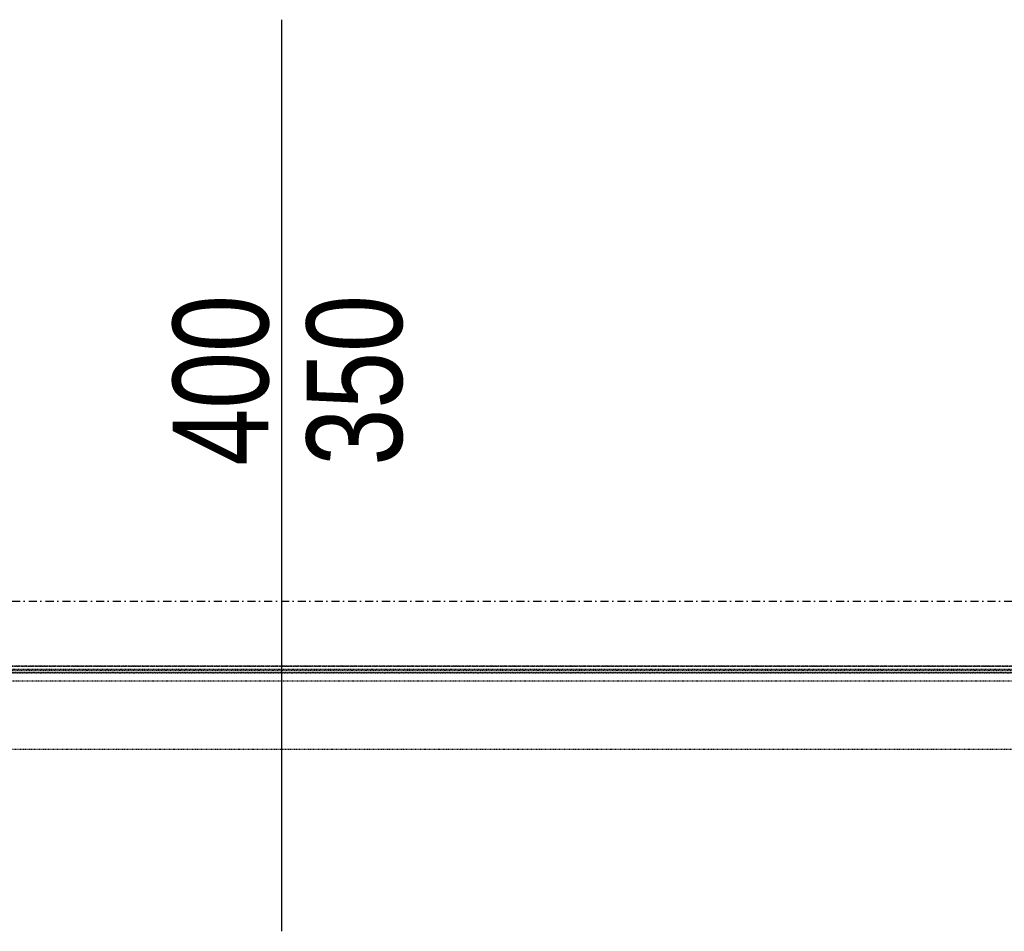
# Model space of a CAD drawing. Header units: centimetres. Extents: x 42630 to 130002, y 15 to 29179.
# Tile 62 of 159: x 50282 to 50436, y 5719 to 5862. Entities that reach past the tile are written whole.
import ezdxf
from ezdxf.enums import TextEntityAlignment as Align

# ---------------------------------------------------------------- set-up
doc = ezdxf.new("R2010")
doc.units = ezdxf.units.CM
doc.header["$LTSCALE"] = 0.01
doc.linetypes.add('DASHDOT2', pattern=[12.7, 6.35, -3.175, 0, -3.175])
doc.linetypes.add('DASHED2', pattern=[9.525, 6.35, -3.175])
doc.layers.get('0').update_dxf_attribs({"color": 253})
for name, color, linetype in [('A-Grid', 253, 'DASHDOT2'), ('CKDRZWI_', 253, 'Continuous'), ('CKDRZWI_OPIS', 253, 'Continuous'), ('CKDRZWI_OS', 253, 'Continuous')]:
    doc.layers.add(name, color=color, linetype=linetype)
doc.styles.get("Standard").update_dxf_attribs({"font": 'ic-simplex.shx', "width": 0.8})

# ---------------------------------------------------------------- blocks, each defined once
blk = doc.blocks.new('A$7E8814A102C37C')
at = {"layer": 'A-Grid', "ltscale": 20}
blk.add_line((-237.5, -417), (3157.5, -417), dxfattribs=at)
blk = doc.blocks.new('A$7E8814B27261F1')
at = {"color": 7, "linetype": 'DASHED2', "ltscale": 10}
for p, q in [((222.1, 386.3), (222.1, 4363.7)), ((222.1, 4363.7), (222.1, 386.3)), ((222.1, 386.3), (222.1, 4363.7)), ((222.2, 386.4), (222.2, 4363.6)), ((222.2, 386.4), (222.2, 4363.6)), ((231.8, 4366.8), (231.8, 374.1)), ((232.4, 4365.8), (232.4, 385)), ((227.2, 391.2), (227.2, 4358.8)), ((228.5, 4357.6), (228.5, 392.4)), ((245, 4340), (245, 410)), ((353, 410), (353, 4340))]:
    blk.add_line(p, q, dxfattribs=at)

msp = doc.modelspace()

# ---------------------------------------------------------------- linework, layer by layer
at = {"layer": 'CKDRZWI_OS'}
msp.add_line((50322.82, 5718.761), (50322.82, 5861.89), dxfattribs=at)

# ---------------------------------------------------------------- block references
at = {"layer": 'A-Grid', "lineweight": -3}
msp.add_blockref('A$7E8814A102C37C', (49572.82, 6187.604), dxfattribs=at)
at = {"layer": 'CKDRZWI_', "xscale": -0.1, "yscale": 0.1, "zscale": 0.1, "rotation": 90}
msp.add_blockref('A$7E8814B27261F1', (50560.429, 5782.604), dxfattribs=at)

# ---------------------------------------------------------------- texts
at = {"layer": 'CKDRZWI_OPIS', "width": 0.8}
msp.add_text('400', height=15, rotation=90, dxfattribs=at).set_placement((50320.686, 5805.267), align=Align.CENTER)
msp.add_text('350', height=15, rotation=90, dxfattribs=at).set_placement((50326.686, 5805.267), align=Align.TOP_CENTER)

doc.saveas('drawing.dxf')
